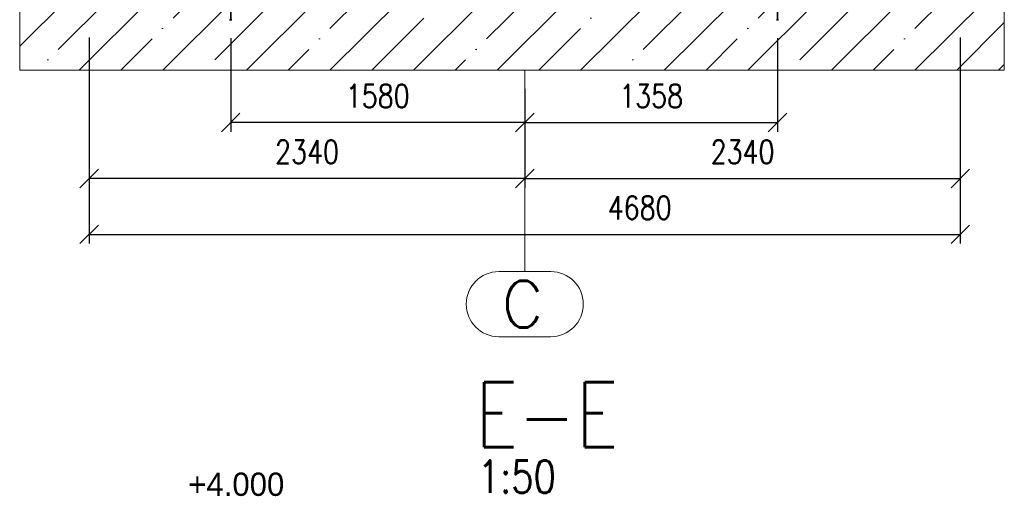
# Paper-space layout 'Layout1' of a CAD drawing. Extents: x -2 to 1083, y -36 to 422.
# Tile 39 of 69: x 555 to 661, y 120 to 172. Entities that reach past the tile are written whole.
import ezdxf

# ---------------------------------------------------------------- set-up
doc = ezdxf.new("R2010")
doc.units = 0
for name, pattern in [('ACAD_ISO02W100', [15, 12, -3]), ('ACAD_ISO04W100', [30.5, 24, -3, 0.5, -3]), ('HP_01_CER_B', [8, 5, -1, 1, -1])]:
    doc.linetypes.add(name, pattern=pattern)
doc.layers.get('0').update_dxf_attribs({"linetype": 'CONTINUOUS'})
doc.layers.get('DEFPOINTS').update_dxf_attribs({"color": 132, "linetype": 'CONTINUOUS'})
for name, color, linetype, lineweight in [('SS_1.ET-HALA_TaO-RASTR', 7, 'HP_01_CER_B', 13), ('SS_BETON-ZAKLADY', 9, 'CONTINUOUS', 13), ('SS_KOTVY', 2, 'CONTINUOUS', 35), ('SS_KOTY', 3, 'CONTINUOUS', 25), ('SS_KOTY-VYSKOVA', 140, 'CONTINUOUS', 25), ('SS_POPIS_PROFILU', 13, 'CONTINUOUS', 25)]:
    doc.layers.add(name, color=color, linetype=linetype, lineweight=lineweight)
doc.styles.add('ROMANS', font='romans.shx', dxfattribs={"width": 0.8})
doc.styles.add('romans.shx', font='romans.shx', dxfattribs={"height": 5})
doc.dimstyles.new('A-1_(2.5)_50AS', dxfattribs={"dimtxt": 2.5, "dimasz": 2, "dimexe": 1, "dimexo": 2, "dimgap": 0, "dimtad": 0, "dimdec": 1, "dimlfac": 50, "dimrnd": 1, "dimtxsty": 'ROMANS', "dimblk1": 'OBLIQUE', "dimblk2": 'OBLIQUE', "dimsah": 1, "dimcen": 2, "dimclrd": 256, "dimclre": 256, "dimclrt": 256, "dimadec": 1, "dimazin": 2, "dimtfac": 0.714286, "dimtdec": 1, "dimtmove": 0, "dimatfit": 3, "dimldrblk": 'OPEN', "dimfxl": 1, "dimtvp": 1.142857, "dimtfill": 1, "dimtolj": 1, "dimlwd": -1, "dimlwe": -1, "dimarcsym": 0})

# ---------------------------------------------------------------- blocks, each defined once
blk = doc.blocks.new('_Oblique')
at = {"color": 0, "linetype": 'ByBlock', "lineweight": -2}
blk.add_line((-0.5, -0.5), (0.5, 0.5), dxfattribs=at)
blk = doc.blocks.new('*D132')
at = {"layer": 'DEFPOINTS', "color": 0, "transparency": 16777216}
for p in [(577.56, 171.58, 91711.2), (609.16, 166.15), (577.56, 160.52)]:
    blk.add_point(p, dxfattribs=at)
at = {"layer": 'SS_KOTY', "transparency": 16777216}
for p, q in [((577.56, 169.58), (577.56, 159.52)), ((609.16, 164.15), (609.16, 159.52)), ((609.16, 160.52), (577.56, 160.52))]:
    blk.add_line(p, q, dxfattribs=at)
at = {"layer": 'SS_KOTY', "transparency": 16777216, "xscale": 2, "yscale": 2, "zscale": 2, "rotation": 180}
blk.add_blockref('_Oblique', (577.56, 160.52), dxfattribs=at)
at = {"layer": 'SS_KOTY', "transparency": 16777216, "xscale": 2, "yscale": 2, "zscale": 2}
blk.add_blockref('_Oblique', (609.16, 160.52), dxfattribs=at)
at = {"layer": 'SS_KOTY', "transparency": 16777216, "insert": (593.36, 163.38), "char_height": 2.5, "attachment_point": 5, "style": 'ROMANS', "bg_fill": 3, "box_fill_scale": 1.1, "bg_fill_color": 256, "bg_fill_true_color": 13158600, "bg_fill_transparency": 0}
blk.add_mtext('\\A1;1580', dxfattribs=at)
blk = doc.blocks.new('_OPEN')
at = {"color": 0, "linetype": 'ByBlock'}
for p, q in [((-1, 0.167), (0, 0)), ((0, 0), (-1, -0.167)), ((0, 0), (-1, 0))]:
    blk.add_line(p, q, dxfattribs=at)
blk = doc.blocks.new('*D133')
at = {"layer": 'DEFPOINTS', "color": 0, "transparency": 16777216}
for p in [(636.32, 171.58, 91711.2), (609.16, 166.15), (636.32, 160.52)]:
    blk.add_point(p, dxfattribs=at)
at = {"layer": 'SS_KOTY', "transparency": 16777216}
for p, q in [((636.32, 169.58), (636.32, 159.52)), ((609.16, 164.15), (609.16, 159.52)), ((609.16, 160.52), (636.32, 160.52))]:
    blk.add_line(p, q, dxfattribs=at)
at = {"layer": 'SS_KOTY', "transparency": 16777216, "xscale": 2, "yscale": 2, "zscale": 2, "rotation": 180}
blk.add_blockref('_Oblique', (609.16, 160.52), dxfattribs=at)
at = {"layer": 'SS_KOTY', "transparency": 16777216, "xscale": 2, "yscale": 2, "zscale": 2}
blk.add_blockref('_Oblique', (636.32, 160.52), dxfattribs=at)
at = {"layer": 'SS_KOTY', "transparency": 16777216, "insert": (622.74, 163.38), "char_height": 2.5, "attachment_point": 5, "style": 'ROMANS', "bg_fill": 3, "box_fill_scale": 1.1, "bg_fill_color": 256, "bg_fill_true_color": 13158600, "bg_fill_transparency": 0}
blk.add_mtext('\\A1;1358', dxfattribs=at)
blk = doc.blocks.new('*D139')
at = {"layer": 'DEFPOINTS', "color": 0, "transparency": 16777216}
for p in [(562.36, 171.68, 91689.72), (609.16, 166.15), (562.36, 154.52)]:
    blk.add_point(p, dxfattribs=at)
at = {"layer": 'SS_KOTY', "transparency": 16777216}
for p, q in [((562.36, 169.68), (562.36, 153.52)), ((609.16, 164.15), (609.16, 153.52)), ((609.16, 154.52), (562.36, 154.52))]:
    blk.add_line(p, q, dxfattribs=at)
at = {"layer": 'SS_KOTY', "transparency": 16777216, "xscale": 2, "yscale": 2, "zscale": 2, "rotation": 180}
blk.add_blockref('_Oblique', (562.36, 154.52), dxfattribs=at)
at = {"layer": 'SS_KOTY', "transparency": 16777216, "xscale": 2, "yscale": 2, "zscale": 2}
blk.add_blockref('_Oblique', (609.16, 154.52), dxfattribs=at)
at = {"layer": 'SS_KOTY', "transparency": 16777216, "insert": (585.76, 157.38), "char_height": 2.5, "attachment_point": 5, "style": 'ROMANS', "bg_fill": 3, "box_fill_scale": 1.1, "bg_fill_color": 256, "bg_fill_true_color": 13158600, "bg_fill_transparency": 0}
blk.add_mtext('\\A1;2340', dxfattribs=at)
blk = doc.blocks.new('*D140')
at = {"layer": 'DEFPOINTS', "color": 0, "transparency": 16777216}
for p in [(655.96, 171.68, 91688), (609.16, 166.15), (655.96, 154.52)]:
    blk.add_point(p, dxfattribs=at)
at = {"layer": 'SS_KOTY', "transparency": 16777216}
for p, q in [((655.96, 169.68), (655.96, 153.52)), ((609.16, 164.15), (609.16, 153.52)), ((609.16, 154.52), (655.96, 154.52))]:
    blk.add_line(p, q, dxfattribs=at)
at = {"layer": 'SS_KOTY', "transparency": 16777216, "xscale": 2, "yscale": 2, "zscale": 2, "rotation": 180}
blk.add_blockref('_Oblique', (609.16, 154.52), dxfattribs=at)
at = {"layer": 'SS_KOTY', "transparency": 16777216, "xscale": 2, "yscale": 2, "zscale": 2}
blk.add_blockref('_Oblique', (655.96, 154.52), dxfattribs=at)
at = {"layer": 'SS_KOTY', "transparency": 16777216, "insert": (632.56, 157.38), "char_height": 2.5, "attachment_point": 5, "style": 'ROMANS', "bg_fill": 3, "box_fill_scale": 1.1, "bg_fill_color": 256, "bg_fill_true_color": 13158600, "bg_fill_transparency": 0}
blk.add_mtext('\\A1;2340', dxfattribs=at)
blk = doc.blocks.new('*D141')
at = {"layer": 'DEFPOINTS', "color": 0, "transparency": 16777216}
for p in [(562.36, 171.68, 91688), (655.96, 171.68), (655.96, 148.52)]:
    blk.add_point(p, dxfattribs=at)
at = {"layer": 'SS_KOTY', "transparency": 16777216}
for p, q in [((562.36, 169.68), (562.36, 147.52)), ((655.96, 169.68), (655.96, 147.52)), ((562.36, 148.52), (655.96, 148.52))]:
    blk.add_line(p, q, dxfattribs=at)
at = {"layer": 'SS_KOTY', "transparency": 16777216, "xscale": 2, "yscale": 2, "zscale": 2, "rotation": 180}
blk.add_blockref('_Oblique', (562.36, 148.52), dxfattribs=at)
at = {"layer": 'SS_KOTY', "transparency": 16777216, "xscale": 2, "yscale": 2, "zscale": 2}
blk.add_blockref('_Oblique', (655.96, 148.52), dxfattribs=at)
at = {"layer": 'SS_KOTY', "transparency": 16777216, "insert": (621.5, 151.38), "char_height": 2.5, "attachment_point": 5, "style": 'ROMANS', "bg_fill": 3, "box_fill_scale": 1.1, "bg_fill_color": 256, "bg_fill_true_color": 13158600, "bg_fill_transparency": 0}
blk.add_mtext('\\A1;4680', dxfattribs=at)

psp = doc.layouts.get("Layout1")

# ---------------------------------------------------------------- linework, layer by layer
at = {"layer": 'SS_1.ET-HALA_TaO-RASTR', "linetype": 'Continuous', "ltscale": 0.25}
for p, q in [((611.9457, 144.5242), (606.3743, 144.5242)), ((606.3743, 137.5242), (611.9457, 137.5242))]:
    psp.add_line(p, q, dxfattribs=at)
for centre, start, end in [((606.3743, 141.0242), 90, 270), ((611.9457, 141.0242), 270, 90)]:
    psp.add_arc(centre, 3.5, start, end, dxfattribs=at)
at = {"layer": 'SS_BETON-ZAKLADY', "ltscale": 0.25}
for p, q in [((554.8877, 173.7566), (554.8877, 166.1505)), ((660.6865, 166.1505), (660.6865, 173.7566))]:
    psp.add_line(p, q, dxfattribs=at)

# ---------------------------------------------------------------- texts
at = {"layer": 'SS_1.ET-HALA_TaO-RASTR', "color": 7, "style": 'romans.shx'}
psp.add_text('C', height=5, dxfattribs=at).set_placement((606.6679, 138.5242))
at = {"layer": 'SS_KOTY-VYSKOVA'}
psp.add_text('+4.000', height=2.5, dxfattribs=at).set_placement((573.0015, 120.4248))
at = {"layer": 'SS_POPIS_PROFILU', "color": 6, "style": 'romans.shx', "width": 0.8}
psp.add_text('E-E', height=7, dxfattribs=at).set_placement((603.853, 125.6435))
at = {"layer": 'SS_POPIS_PROFILU', "color": 2, "style": 'romans.shx', "width": 0.8}
psp.add_text('1:50', height=3.5, dxfattribs=at).set_placement((604.1032, 120.7435))

# ---------------------------------------------------------------- dimensions: what is measured, and where the dimension line sits
at = {"layer": 'SS_KOTY'}
dim = psp.add_linear_dim(base=(577.56, 160.5242, -94814), p1=(609.16, 166.1505, -94814), p2=(577.56, 171.5766, -3102.8), dimstyle='A-1_(2.5)_50AS', dxfattribs=at)
dim.commit()
dim.dimension.update_dxf_attribs({"geometry": '*D132', "text_midpoint": (593.36, 163.3814, -94814)})

# ---------------------------------------------------------------- next in the draw order: dimensions: what is measured, and where the dimension line sits
dim = psp.add_linear_dim(base=(636.32, 160.5242, -94814), p1=(609.16, 166.1505, -94814), p2=(636.32, 171.5766, -3102.8), dimstyle='A-1_(2.5)_50AS', dxfattribs=at)
dim.commit()
dim.dimension.update_dxf_attribs({"geometry": '*D133', "text_midpoint": (622.74, 163.3814, -94814)})

# ---------------------------------------------------------------- next in the draw order: dimensions: what is measured, and where the dimension line sits
dim = psp.add_linear_dim(base=(562.36, 154.5242, -94814), p1=(609.16, 166.1505, -94814), p2=(562.36, 171.6766, -3124.28), dimstyle='A-1_(2.5)_50AS', dxfattribs=at)
dim.commit()
dim.dimension.update_dxf_attribs({"geometry": '*D139', "text_midpoint": (585.76, 157.3814, -94814)})

# ---------------------------------------------------------------- next in the draw order: dimensions: what is measured, and where the dimension line sits
dim = psp.add_linear_dim(base=(655.96, 154.5242, -94814), p1=(609.16, 166.1505, -94814), p2=(655.96, 171.6766, -3126), dimstyle='A-1_(2.5)_50AS', dxfattribs=at)
dim.commit()
dim.dimension.update_dxf_attribs({"geometry": '*D140', "text_midpoint": (632.56, 157.3814, -94814)})

# ---------------------------------------------------------------- next in the draw order: dimensions: what is measured, and where the dimension line sits
dim = psp.add_linear_dim(base=(655.96, 148.5242, -94814), p1=(562.36, 171.6766, -3126), p2=(655.96, 171.6766, -94814), dimstyle='A-1_(2.5)_50AS', dxfattribs=at)
dim.commit()
dim.dimension.update_dxf_attribs({"geometry": '*D141', "text_midpoint": (621.5021, 148.5242, -94814), "dimtype": 160})

# ---------------------------------------------------------------- next in the draw order: hatches: boundary and pattern name
at = {"layer": 'SS_BETON-ZAKLADY'}
h = psp.add_hatch(dxfattribs=at)
h.set_pattern_fill('ANSI35', color=256, angle=1e-46, style=0)
h.paths.add_polyline_path([(554.8877, 166.1505), (660.6865, 166.1505), (660.6865, 173.7566), (554.8877, 173.7566)], flags=0)

# ---------------------------------------------------------------- next in the draw order: linework, layer by layer
at = {"layer": 'SS_1.ET-HALA_TaO-RASTR', "linetype": 'ACAD_ISO04W100', "ltscale": 0.25}
for p, q in [((609.16, 166.1505), (609.16, 161.1505)), ((609.16, 161.1505), (609.16, 149.5242)), ((609.16, 149.5242), (609.16, 144.5242))]:
    psp.add_line(p, q, dxfattribs=at)
at = {"layer": 'SS_BETON-ZAKLADY', "ltscale": 0.25}
psp.add_line((554.8877, 166.1505), (660.6865, 166.1505), dxfattribs=at)
at = {"layer": 'SS_KOTVY', "color": 7, "linetype": 'ACAD_ISO04W100', "ltscale": 0.25}
for p, q in [((577.56, 174.7766), (577.56, 171.5766)), ((636.32, 174.7766), (636.32, 171.5766))]:
    psp.add_line(p, q, dxfattribs=at)
at = {"layer": 'SS_KOTVY', "color": 3, "linetype": 'ACAD_ISO02W100', "ltscale": 0.25}
for p, q in [((577.44, 171.5766), (577.4423, 171.5766)), ((577.4423, 171.5766), (577.4491, 171.5766)), ((577.4491, 171.5766), (577.4602, 171.5766)), ((577.4602, 171.5766), (577.4751, 171.5766)), ((577.4751, 171.5766), (577.4933, 171.5766)), ((577.4933, 171.5766), (577.514, 171.5766)), ((577.514, 171.5766), (577.5366, 171.5766)), ((577.5366, 171.5766), (577.56, 171.5766)), ((577.56, 171.5766), (577.5834, 171.5766)), ((577.5834, 171.5766), (577.6059, 171.5766)), ((577.6059, 171.5766), (577.6266, 171.5766)), ((577.6266, 171.5766), (577.6448, 171.5766)), ((577.6448, 171.5766), (577.6597, 171.5766)), ((577.6597, 171.5766), (577.6708, 171.5766)), ((577.6708, 171.5766), (577.6777, 171.5766)), ((577.6777, 171.5766), (577.68, 171.5766)), ((636.2, 171.5766), (636.2023, 171.5766)), ((636.2023, 171.5766), (636.2091, 171.5766)), ((636.2091, 171.5766), (636.2202, 171.5766)), ((636.2202, 171.5766), (636.2351, 171.5766)), ((636.2351, 171.5766), (636.2533, 171.5766)), ((636.2533, 171.5766), (636.274, 171.5766)), ((636.274, 171.5766), (636.2966, 171.5766)), ((636.2966, 171.5766), (636.32, 171.5766)), ((636.32, 171.5766), (636.3434, 171.5766)), ((636.3434, 171.5766), (636.3659, 171.5766)), ((636.3659, 171.5766), (636.3866, 171.5766)), ((636.3866, 171.5766), (636.4048, 171.5766)), ((636.4048, 171.5766), (636.4197, 171.5766)), ((636.4197, 171.5766), (636.4308, 171.5766)), ((636.4308, 171.5766), (636.4377, 171.5766)), ((636.4377, 171.5766), (636.44, 171.5766))]:
    psp.add_line(p, q, dxfattribs=at)

doc.saveas('drawing.dxf')
